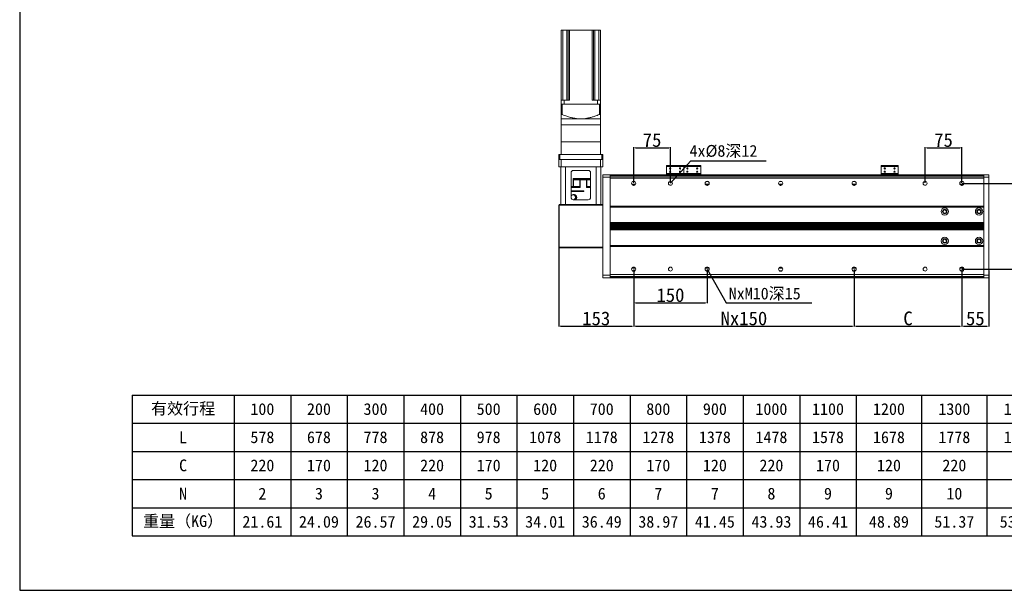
# Model space of a CAD drawing. Header units: millimetres. Extents: x -20285 to -7807, y 12313 to 17573.
# Tile 7 of 37: x -20285 to -18275, y 15454 to 16617. Entities that reach past the tile are written whole.
import ezdxf

# ---------------------------------------------------------------- set-up
doc = ezdxf.new("R2010")
doc.units = ezdxf.units.MM
doc.header["$PDSIZE"] = -1
doc.layers.add('图层3', color=7, linetype='Continuous')
doc.dimstyles.new('ISO-25', dxfattribs={"dimtxt": 2.5, "dimasz": 2.5, "dimexe": 1.25, "dimexo": 0.625, "dimtad": 1, "dimtxsty": 'Standard', "dimcen": 2.5, "dimadec": 0, "dimazin": 0, "dimtfac": 1, "dimtmove": 0, "dimatfit": 3, "dimfxl": 0, "dimarcsym": 0})

# ---------------------------------------------------------------- blocks, each defined once
blk = doc.blocks.new('*D203')
at = {"color": 0, "lineweight": -2, "transparency": 16777216}
for p, q in [((-19184.4, 16152.7), (-19184.4, 15991.4)), ((-19031.4, 16107.5), (-19031.4, 15991.4)), ((-19181.1, 15992.4), (-19034.7, 15992.4))]:
    blk.add_line(p, q, dxfattribs=at)
at = {"color": 0, "transparency": 16777216}
for points in [[(-19181.1, 15993), (-19181.1, 15991.9), (-19184.4, 15992.4)], [(-19034.7, 15993), (-19034.7, 15991.9), (-19031.4, 15992.4)]]:
    blk.add_solid(points, dxfattribs=at)
at = {"layer": 'Defpoints', "color": 0, "transparency": 16777216}
for p in [(-19184.4, 16153.7), (-19031.4, 16108.5), (-19031.4, 15992.4)]:
    blk.add_point(p, dxfattribs=at)
at = {"color": 0, "transparency": 16777216, "insert": (-19107.9, 16007.9), "char_height": 28, "attachment_point": 5}
blk.add_mtext('153', dxfattribs=at)
blk = doc.blocks.new('*D204')
at = {"color": 0, "lineweight": -2, "transparency": 16777216}
for p, q in [((-18881.4, 16107.5), (-18881.4, 16038.9)), ((-19031.4, 16068.6), (-19031.4, 16038.9)), ((-19028.1, 16039.9), (-18884.7, 16039.9))]:
    blk.add_line(p, q, dxfattribs=at)
at = {"color": 0, "transparency": 16777216}
for points in [[(-19028.1, 16040.4), (-19028.1, 16039.3), (-19031.4, 16039.9)], [(-18884.7, 16040.4), (-18884.7, 16039.3), (-18881.4, 16039.9)]]:
    blk.add_solid(points, dxfattribs=at)
at = {"layer": 'Defpoints', "color": 0, "transparency": 16777216}
for p in [(-18881.4, 16108.5), (-19031.4, 16069.6), (-18881.4, 16039.9)]:
    blk.add_point(p, dxfattribs=at)
at = {"color": 0, "transparency": 16777216, "insert": (-18956.4, 16055.4), "char_height": 28, "attachment_point": 5}
blk.add_mtext('150', dxfattribs=at)
blk = doc.blocks.new('*D205')
at = {"color": 0, "lineweight": -2, "transparency": 16777216}
for p, q in [((-18581.4, 16107.5), (-18581.4, 15991.4)), ((-19031.4, 16007.2), (-19031.4, 15991.4)), ((-19028.1, 15992.4), (-18584.7, 15992.4))]:
    blk.add_line(p, q, dxfattribs=at)
at = {"color": 0, "transparency": 16777216}
for points in [[(-19028.1, 15993), (-19028.1, 15991.9), (-19031.4, 15992.4)], [(-18584.7, 15993), (-18584.7, 15991.9), (-18581.4, 15992.4)]]:
    blk.add_solid(points, dxfattribs=at)
at = {"layer": 'Defpoints', "color": 0, "transparency": 16777216}
for p in [(-18581.4, 16108.5), (-19031.4, 16008.2), (-18581.4, 15992.4)]:
    blk.add_point(p, dxfattribs=at)
at = {"color": 0, "transparency": 16777216, "insert": (-18806.4, 16007.9), "char_height": 28, "attachment_point": 5}
blk.add_mtext('Nx150', dxfattribs=at)
blk = doc.blocks.new('*D208')
at = {"color": 0, "lineweight": -2, "transparency": 16777216}
for p, q in [((-19031.4, 16284.5), (-19031.4, 16357.2)), ((-19028.1, 16356.2), (-18959.7, 16356.2)), ((-18956.4, 16284.5), (-18956.4, 16357.2))]:
    blk.add_line(p, q, dxfattribs=at)
at = {"color": 0, "transparency": 16777216}
for points in [[(-19028.1, 16356.7), (-19028.1, 16355.6), (-19031.4, 16356.2)], [(-18959.7, 16356.7), (-18959.7, 16355.6), (-18956.4, 16356.2)]]:
    blk.add_solid(points, dxfattribs=at)
at = {"layer": 'Defpoints', "color": 0, "transparency": 16777216}
for p in [(-18956.4, 16356.2), (-19031.4, 16283.5), (-18956.4, 16283.5)]:
    blk.add_point(p, dxfattribs=at)
at = {"color": 0, "transparency": 16777216, "insert": (-18993.9, 16371.7), "char_height": 28, "attachment_point": 5}
blk.add_mtext('75', dxfattribs=at)
blk = doc.blocks.new('*D209')
at = {"color": 0, "lineweight": -2, "transparency": 16777216}
for p, q in [((-18581.4, 16107.5), (-18581.4, 15991.4)), ((-18361.4, 16107.5), (-18361.4, 15991.4)), ((-18578.1, 15992.4), (-18364.7, 15992.4))]:
    blk.add_line(p, q, dxfattribs=at)
at = {"color": 0, "transparency": 16777216}
for points in [[(-18578.1, 15993), (-18578.1, 15991.9), (-18581.4, 15992.4)], [(-18364.7, 15993), (-18364.7, 15991.9), (-18361.4, 15992.4)]]:
    blk.add_solid(points, dxfattribs=at)
at = {"layer": 'Defpoints', "color": 0, "transparency": 16777216}
for p in [(-18581.4, 16108.5), (-18361.4, 16108.5), (-18361.4, 15992.4)]:
    blk.add_point(p, dxfattribs=at)
at = {"color": 0, "transparency": 16777216, "insert": (-18471.4, 16007.9), "char_height": 28, "attachment_point": 5}
blk.add_mtext('C', dxfattribs=at)
blk = doc.blocks.new('*D210')
at = {"color": 0, "lineweight": -2, "transparency": 16777216}
for p, q in [((-18306.4, 16105.7), (-18306.4, 15991.4)), ((-18361.4, 16074.2), (-18361.4, 15991.4)), ((-18358.1, 15992.4), (-18309.7, 15992.4))]:
    blk.add_line(p, q, dxfattribs=at)
at = {"color": 0, "transparency": 16777216}
for points in [[(-18358.1, 15993), (-18358.1, 15991.9), (-18361.4, 15992.4)], [(-18309.7, 15993), (-18309.7, 15991.9), (-18306.4, 15992.4)]]:
    blk.add_solid(points, dxfattribs=at)
at = {"layer": 'Defpoints', "color": 0, "transparency": 16777216}
for p in [(-18306.4, 16106.7), (-18361.4, 16075.2), (-18306.4, 15992.4)]:
    blk.add_point(p, dxfattribs=at)
at = {"color": 0, "transparency": 16777216, "insert": (-18333.9, 16007.9), "char_height": 28, "attachment_point": 5}
blk.add_mtext('55', dxfattribs=at)
blk = doc.blocks.new('*D211')
at = {"color": 0, "lineweight": -2, "transparency": 16777216}
for p, q in [((-18436.4, 16284.5), (-18436.4, 16357.2)), ((-18433.1, 16356.2), (-18364.7, 16356.2)), ((-18361.4, 16284.5), (-18361.4, 16357.2))]:
    blk.add_line(p, q, dxfattribs=at)
at = {"color": 0, "transparency": 16777216}
for points in [[(-18433.1, 16356.7), (-18433.1, 16355.6), (-18436.4, 16356.2)], [(-18364.7, 16356.7), (-18364.7, 16355.6), (-18361.4, 16356.2)]]:
    blk.add_solid(points, dxfattribs=at)
at = {"layer": 'Defpoints', "color": 0, "transparency": 16777216}
for p in [(-18361.4, 16356.2), (-18436.4, 16283.5), (-18361.4, 16283.5)]:
    blk.add_point(p, dxfattribs=at)
at = {"color": 0, "transparency": 16777216, "insert": (-18398.9, 16371.7), "char_height": 28, "attachment_point": 5}
blk.add_mtext('75', dxfattribs=at)
blk = doc.blocks.new('*D212')
at = {"layer": 'Defpoints', "color": 0, "transparency": 16777216}
for p in [(-18361.4, 16283.5), (-18361.4, 16108.5), (-18205.6, 16108.5)]:
    blk.add_point(p, dxfattribs=at)
at = {"layer": '图层3', "color": 0, "lineweight": -2, "transparency": 16777216}
for p, q in [((-18360.8, 16283.5), (-18204.3, 16283.5)), ((-18205.6, 16278.5), (-18205.6, 16113.5)), ((-18360.8, 16108.5), (-18204.3, 16108.5))]:
    blk.add_line(p, q, dxfattribs=at)
at = {"layer": '图层3', "color": 0, "transparency": 16777216}
for points in [[(-18206.4, 16278.5), (-18204.8, 16278.5), (-18205.6, 16283.5)], [(-18206.4, 16113.5), (-18204.8, 16113.5), (-18205.6, 16108.5)]]:
    blk.add_solid(points, dxfattribs=at)
at = {"layer": '图层3', "color": 0, "transparency": 16777216, "insert": (-18220.2, 16196), "char_height": 28, "attachment_point": 5, "rotation": 90}
blk.add_mtext('175', dxfattribs=at)
blk = doc.blocks.new('A')
for p, q in [((-20055.7, 15851.8), (-17048.9, 15851.8)), ((-20055.7, 15851.8), (-20055.7, 15564.4)), ((-19847.3, 15851.8), (-19847.3, 15564.4)), ((-19731.8, 15851.8), (-19731.8, 15564.4)), ((-19616.3, 15851.8), (-19616.3, 15564.4)), ((-19500.9, 15851.8), (-19500.9, 15564.4)), ((-19385.4, 15851.8), (-19385.4, 15564.4)), ((-19269.9, 15851.8), (-19269.9, 15564.4)), ((-19154.4, 15851.8), (-19154.4, 15564.4)), ((-19039, 15851.8), (-19039, 15564.4)), ((-18923.5, 15851.8), (-18923.5, 15564.4)), ((-18808, 15851.8), (-18808, 15564.4)), ((-18692.5, 15851.8), (-18692.5, 15564.4)), ((-18577, 15851.8), (-18577, 15564.4)), ((-18443.6, 15851.8), (-18443.6, 15564.4)), ((-18310.1, 15851.8), (-18310.1, 15564.4)), ((-20055.7, 15794.3), (-17048.9, 15794.3)), ((-20055.7, 15736.8), (-17048.9, 15736.8)), ((-20055.7, 15679.3), (-17048.9, 15679.3)), ((-20055.7, 15621.8), (-17048.9, 15621.8)), ((-20055.7, 15564.4), (-17048.9, 15564.4))]:
    blk.add_line(p, q)
at = {"char_height": 23.989, "attachment_point": 5}
for s, insert, width in [('{\\f宋体|b0|i0|c134;有效行程', (-19951.5, 15823), 182.934), ('{\\f宋体|b0|i0|c134;100', (-19789.6, 15823), 89.977), ('{\\f宋体|b0|i0|c134;200', (-19674.1, 15823), 89.977), ('{\\f宋体|b0|i0|c134;300', (-19558.6, 15823), 89.977), ('{\\f宋体|b0|i0|c134;400', (-19443.1, 15823), 89.977), ('{\\f宋体|b0|i0|c134;500', (-19327.6, 15823), 89.977), ('{\\f宋体|b0|i0|c134;600', (-19212.2, 15823), 89.977), ('{\\f宋体|b0|i0|c134;700', (-19096.7, 15823), 89.977), ('{\\f宋体|b0|i0|c134;800', (-18981.2, 15823), 89.977), ('{\\f宋体|b0|i0|c134;900', (-18865.7, 15823), 89.977), ('{\\f宋体|b0|i0|c134;1000', (-18750.3, 15823), 89.977), ('{\\f宋体|b0|i0|c134;1100', (-18634.8, 15823), 89.977), ('{\\f宋体|b0|i0|c134;1200', (-18510.3, 15823), 107.969), ('{\\f宋体|b0|i0|c134;1300', (-18376.8, 15823), 107.969), ('{\\f宋体|b0|i0|c134;1400', (-18243.4, 15823), 107.969), ('{\\f宋体|b0|i0|c134;L', (-19951.5, 15765.6), 182.934), ('{\\fSimSun|b0|i0|c134|p2;578}', (-19789.6, 15765.6), 89.977), ('{\\fSimSun|b0|i0|c134|p2;678}', (-19674.1, 15765.6), 89.977), ('{\\fSimSun|b0|i0|c134|p2;778}', (-19558.6, 15765.6), 89.977), ('{\\fSimSun|b0|i0|c134|p2;878}', (-19443.1, 15765.6), 89.977), ('{\\fSimSun|b0|i0|c134|p2;978}', (-19327.6, 15765.6), 89.977), ('{\\fSimSun|b0|i0|c134|p2;1078}', (-19212.2, 15765.6), 89.977), ('{\\fSimSun|b0|i0|c134|p2;1178}', (-19096.7, 15765.6), 89.977), ('{\\fSimSun|b0|i0|c134|p2;1278}', (-18981.2, 15765.6), 89.977), ('{\\fSimSun|b0|i0|c134|p2;1378}', (-18865.7, 15765.6), 89.977), ('{\\fSimSun|b0|i0|c134|p2;1478}', (-18750.3, 15765.6), 89.977), ('{\\fSimSun|b0|i0|c134|p2;1578}', (-18634.8, 15765.6), 89.977), ('{\\fSimSun|b0|i0|c134|p2;1678}', (-18510.3, 15765.6), 107.969), ('{\\fSimSun|b0|i0|c134|p2;1778}', (-18376.8, 15765.6), 107.969), ('{\\fSimSun|b0|i0|c134|p2;1878}', (-18243.4, 15765.6), 107.969), ('{\\f宋体|b0|i0|c134;C', (-19951.5, 15708.1), 182.934), ('{\\f宋体|b0|i0|c134;220', (-19789.6, 15708.1), 89.977), ('{\\f宋体|b0|i0|c134;170', (-19674.1, 15708.1), 89.977), ('{\\f宋体|b0|i0|c134;120', (-19558.6, 15708.1), 89.977), ('{\\f宋体|b0|i0|c134;220', (-19443.1, 15708.1), 89.977), ('{\\f宋体|b0|i0|c134;170', (-19327.6, 15708.1), 89.977), ('{\\f宋体|b0|i0|c134;120', (-19212.2, 15708.1), 89.977), ('{\\f宋体|b0|i0|c134;220', (-19096.7, 15708.1), 89.977), ('{\\f宋体|b0|i0|c134;170', (-18981.2, 15708.1), 89.977), ('{\\f宋体|b0|i0|c134;120', (-18865.7, 15708.1), 89.977), ('{\\f宋体|b0|i0|c134;220', (-18750.3, 15708.1), 89.977), ('{\\f宋体|b0|i0|c134;170', (-18634.8, 15708.1), 89.977), ('{\\f宋体|b0|i0|c134;120', (-18510.3, 15708.1), 107.969), ('{\\f宋体|b0|i0|c134;220', (-18376.8, 15708.1), 107.969), ('{\\f宋体|b0|i0|c134;N', (-19951.5, 15650.6), 182.934), ('{\\f宋体|b0|i0|c134;2', (-19789.6, 15650.6), 89.977), ('{\\f宋体|b0|i0|c134;3', (-19674.1, 15650.6), 89.977), ('{\\f宋体|b0|i0|c134;3', (-19558.6, 15650.6), 89.977), ('{\\f宋体|b0|i0|c134;4', (-19443.1, 15650.6), 89.977), ('{\\f宋体|b0|i0|c134;5', (-19327.6, 15650.6), 89.977), ('{\\f宋体|b0|i0|c134;5', (-19212.2, 15650.6), 89.977), ('{\\f宋体|b0|i0|c134;6', (-19096.7, 15650.6), 89.977), ('{\\f宋体|b0|i0|c134;7', (-18981.2, 15650.6), 89.977), ('{\\f宋体|b0|i0|c134;7', (-18865.7, 15650.6), 89.977), ('{\\f宋体|b0|i0|c134;8', (-18750.3, 15650.6), 89.977), ('{\\f宋体|b0|i0|c134;9', (-18634.8, 15650.6), 89.977), ('{\\f宋体|b0|i0|c134;9', (-18510.3, 15650.6), 107.969), ('{\\f宋体|b0|i0|c134;10', (-18376.8, 15650.6), 107.969), ('{\\f宋体|b0|i0|c134;重量（KG）', (-19951.5, 15593.1), 182.934), ('{\\f宋体|b0|i0|c134;21.61', (-19789.6, 15593.1), 89.977), ('{\\f宋体|b0|i0|c134;24.09', (-19674.1, 15593.1), 89.977), ('{\\f宋体|b0|i0|c134;26.57', (-19558.6, 15593.1), 89.977), ('{\\f宋体|b0|i0|c134;29.05', (-19443.1, 15593.1), 89.977), ('{\\f宋体|b0|i0|c134;31.53', (-19327.6, 15593.1), 89.977), ('{\\f宋体|b0|i0|c134;34.01', (-19212.2, 15593.1), 89.977), ('{\\f宋体|b0|i0|c134;36.49', (-19096.7, 15593.1), 89.977), ('{\\f宋体|b0|i0|c134;38.97', (-18981.2, 15593.1), 89.977), ('{\\f宋体|b0|i0|c134;41.45', (-18865.7, 15593.1), 89.977), ('{\\f宋体|b0|i0|c134;43.93', (-18750.3, 15593.1), 89.977), ('{\\f宋体|b0|i0|c134;46.41', (-18634.8, 15593.1), 89.977), ('{\\f宋体|b0|i0|c134;48.89', (-18510.3, 15593.1), 107.969), ('{\\f宋体|b0|i0|c134;51.37', (-18376.8, 15593.1), 107.969), ('{\\f宋体|b0|i0|c134;53.85', (-18243.4, 15593.1), 107.969)]:
    blk.add_mtext(s, dxfattribs=dict(at, insert=insert, width=width))
blk = doc.blocks.new('SS')
at = {"insert": (-18837.4, 16047.8), "char_height": 23.991, "attachment_point": 1}
blk.add_mtext_dynamic_manual_height_columns('NxM10{\\fSimSun|b0|i0|c134|p2;深15}', width=394.195, gutter_width=120, heights=[0], dxfattribs=at)
blk.add_leader([(-18881.4, 16085.5), (-18842.8, 16016.8), (-18667.7, 16016.8)], dimstyle='ISO-25', override={"dimtxt": 28, "dimasz": 3.302, "dimexe": 1, "dimexo": 1, "dimgap": 1.524, "dimtad": 0, "dimtih": 1, "dimtoh": 1, "dimzin": 0, "dimadec": 2, "dimtzin": 0})
blk = doc.blocks.new('S')
at = {"insert": (-18917.4, 16338.7), "char_height": 23.991, "attachment_point": 1}
blk.add_mtext_dynamic_manual_height_columns('4x%%C8{\\fSimSun|b0|i0|c134|p2;深12}', width=328.496, gutter_width=100, heights=[0], dxfattribs=at)
blk.add_leader([(-18956.4, 16260.5), (-18915.1, 16306.5), (-18761.3, 16306.5)], dimstyle='ISO-25', override={"dimtxt": 28, "dimasz": 3.302, "dimexe": 1, "dimexo": 1, "dimgap": 1.524, "dimtad": 0, "dimtih": 1, "dimtoh": 1, "dimzin": 0, "dimadec": 2, "dimtzin": 0})

msp = doc.modelspace()

# ---------------------------------------------------------------- linework, layer by layer
at = {"color": 7, "linetype": 'Continuous', "lineweight": 15}
for p, q in [((-19179.404, 16596.042), (-19179.404, 16453.042)), ((-19179.404, 16596.042), (-19176.404, 16596.042)), ((-19176.404, 16596.042), (-19176.404, 16453.042)), ((-19176.404, 16596.042), (-19168.224, 16596.042)), ((-19168.224, 16596.042), (-19168.224, 16453.042)), ((-19168.224, 16596.042), (-19165.224, 16596.042)), ((-19165.224, 16596.042), (-19165.224, 16453.042)), ((-19165.224, 16596.042), (-19162.224, 16596.042)), ((-19162.224, 16596.042), (-19162.224, 16453.042)), ((-19162.224, 16596.042), (-19116.584, 16596.042)), ((-19116.584, 16596.042), (-19116.584, 16453.042)), ((-19116.584, 16596.042), (-19113.584, 16596.042)), ((-19113.584, 16596.042), (-19113.584, 16453.042)), ((-19113.584, 16596.042), (-19110.584, 16596.042)), ((-19110.584, 16596.042), (-19110.584, 16453.042)), ((-19110.584, 16596.042), (-19102.404, 16596.042)), ((-19102.404, 16596.042), (-19102.404, 16453.042)), ((-19102.404, 16596.042), (-19099.404, 16596.042)), ((-19099.404, 16596.042), (-19099.404, 16453.042)), ((-19179.404, 16445.042), (-19179.404, 16453.042)), ((-19173.404, 16453.042), (-19179.404, 16453.042)), ((-19179.404, 16445.042), (-19179.404, 16423.802)), ((-19179.404, 16445.042), (-19177.404, 16445.042)), ((-19177.404, 16445.042), (-19177.404, 16423.802)), ((-19177.404, 16445.042), (-19101.404, 16445.042)), ((-19173.404, 16445.042), (-19173.404, 16453.042)), ((-19162.224, 16453.042), (-19173.404, 16453.042)), ((-19105.404, 16445.042), (-19173.404, 16445.042)), ((-19105.404, 16453.042), (-19116.584, 16453.042)), ((-19105.404, 16445.042), (-19105.404, 16453.042)), ((-19099.404, 16453.042), (-19105.404, 16453.042)), ((-19101.404, 16445.042), (-19101.404, 16423.802)), ((-19101.404, 16445.042), (-19099.404, 16445.042)), ((-19099.404, 16445.042), (-19099.404, 16453.042)), ((-19099.404, 16445.042), (-19099.404, 16423.802)), ((-19177.404, 16423.802), (-19179.404, 16423.802)), ((-19179.404, 16415.042), (-19179.404, 16403.042)), ((-19179.404, 16415.042), (-19139.404, 16415.042)), ((-19139.404, 16415.042), (-19099.404, 16415.042)), ((-19099.404, 16423.802), (-19101.404, 16423.802)), ((-19099.404, 16403.042), (-19099.404, 16415.042)), ((-19179.404, 16403.042), (-19179.404, 16368.042)), ((-19099.404, 16368.042), (-19099.404, 16403.042)), ((-19179.404, 16368.042), (-19179.404, 16342.042)), ((-19099.404, 16342.042), (-19099.404, 16368.042)), ((-19184.404, 16332.042), (-19184.404, 16342.042)), ((-19184.404, 16342.042), (-19182.404, 16342.042)), ((-19182.404, 16332.042), (-19184.404, 16332.042)), ((-19184.404, 16317.042), (-19184.404, 16332.042)), ((-19182.404, 16342.042), (-19182.404, 16332.042)), ((-19096.404, 16342.042), (-19182.404, 16342.042)), ((-19096.404, 16332.042), (-19182.404, 16332.042)), ((-19179.404, 16332.042), (-19179.404, 16317.042)), ((-19099.404, 16332.042), (-19179.404, 16332.042)), ((-19099.404, 16317.042), (-19099.404, 16332.042)), ((-19096.404, 16332.042), (-19096.404, 16342.042)), ((-19096.404, 16342.042), (-19094.404, 16342.042)), ((-19094.404, 16332.042), (-19096.404, 16332.042)), ((-19094.404, 16342.042), (-19094.404, 16332.042)), ((-19094.404, 16332.042), (-19094.404, 16317.042)), ((-19179.404, 16317.042), (-19184.404, 16317.042)), ((-19180.404, 16240.042), (-19180.404, 16317.042)), ((-19099.404, 16317.042), (-19179.404, 16317.042)), ((-19170.404, 16317.042), (-19170.404, 16240.042)), ((-19170.404, 16317.042), (-19108.404, 16317.042)), ((-19159.404, 16305.042), (-19159.404, 16255.042)), ((-19124.404, 16310.042), (-19154.404, 16310.042)), ((-19119.404, 16255.042), (-19119.404, 16305.042)), ((-19108.404, 16240.042), (-19108.404, 16317.042)), ((-19094.404, 16317.042), (-19099.404, 16317.042)), ((-19098.404, 16317.042), (-19098.404, 16240.042)), ((-18929.404, 16320.18), (-18964.404, 16320.18)), ((-18964.404, 16320.18), (-18964.404, 16317.944)), ((-18962.404, 16320.18), (-18964.404, 16320.18)), ((-18929.404, 16317.944), (-18964.404, 16317.944)), ((-18964.404, 16303.279), (-18964.404, 16317.944)), ((-18962.404, 16320.18), (-18931.404, 16320.18)), ((-18929.404, 16320.18), (-18931.404, 16320.18)), ((-18894.404, 16320.18), (-18929.404, 16320.18)), ((-18929.404, 16320.18), (-18929.404, 16317.944)), ((-18927.404, 16320.18), (-18929.404, 16320.18)), ((-18894.404, 16317.944), (-18929.404, 16317.944)), ((-18929.404, 16303.279), (-18929.404, 16317.944)), ((-18927.404, 16320.18), (-18896.404, 16320.18)), ((-18894.404, 16320.18), (-18896.404, 16320.18)), ((-18894.404, 16317.944), (-18894.404, 16320.18)), ((-18894.404, 16317.944), (-18894.404, 16303.279)), ((-18491.404, 16320.18), (-18526.404, 16320.18)), ((-18526.404, 16320.18), (-18526.404, 16317.944)), ((-18524.404, 16320.18), (-18526.404, 16320.18)), ((-18491.404, 16317.944), (-18526.404, 16317.944)), ((-18526.404, 16303.279), (-18526.404, 16317.944)), ((-18524.404, 16320.18), (-18493.404, 16320.18)), ((-18491.404, 16320.18), (-18493.404, 16320.18)), ((-18491.404, 16317.944), (-18491.404, 16320.18)), ((-18491.404, 16317.944), (-18491.404, 16303.279)), ((-19154.966, 16293.142), (-19119.404, 16293.142)), ((-19154.966, 16277.375), (-19154.966, 16293.142)), ((-19154.64, 16293.142), (-19154.64, 16277.375)), ((-19154.481, 16290.909), (-19154.481, 16277.375)), ((-19141.544, 16290.909), (-19154.375, 16290.909)), ((-19154.375, 16290.909), (-19154.375, 16277.375)), ((-19154.248, 16291.142), (-19141.526, 16291.142)), ((-19151.601, 16291.142), (-19151.601, 16293.142)), ((-19151.391, 16293.142), (-19151.391, 16291.142)), ((-19149.404, 16293.142), (-19149.404, 16292.042)), ((-19139.404, 16292.042), (-19149.404, 16292.042)), ((-19141.544, 16277.375), (-19141.544, 16290.909)), ((-19141.293, 16290.909), (-19141.544, 16290.909)), ((-19141.526, 16291.142), (-19141.131, 16291.142)), ((-19141.293, 16290.909), (-19141.293, 16277.375)), ((-19140.823, 16291.142), (-19141.131, 16291.142)), ((-19141.056, 16290.909), (-19141.056, 16275.142)), ((-19140.835, 16290.909), (-19140.835, 16275.142)), ((-19127.549, 16290.909), (-19140.835, 16290.909)), ((-19140.823, 16291.142), (-19127.65, 16291.142)), ((-19129.404, 16292.042), (-19139.404, 16292.042)), ((-19137.751, 16291.142), (-19137.751, 16292.042)), ((-19129.404, 16292.042), (-19129.404, 16293.142)), ((-19127.65, 16291.142), (-19127.018, 16291.142)), ((-19127.549, 16275.142), (-19127.549, 16290.909)), ((-19127.416, 16275.142), (-19127.416, 16290.909)), ((-19127.227, 16277.375), (-19127.227, 16290.909)), ((-19126.912, 16290.909), (-19127.227, 16290.909)), ((-19127.018, 16291.142), (-19119.404, 16291.142)), ((-19126.912, 16290.909), (-19126.912, 16277.375)), ((-19121.242, 16293.142), (-19121.242, 16291.142)), ((-19094.404, 16301.042), (-19079.404, 16301.042)), ((-19094.404, 16296.042), (-19094.404, 16301.042)), ((-19079.404, 16296.042), (-19094.404, 16296.042)), ((-19094.404, 16096.042), (-19094.404, 16296.042)), ((-19079.404, 16301.042), (-18316.404, 16301.042)), ((-19079.404, 16301.042), (-19079.404, 16296.042)), ((-19079.404, 16299.042), (-18316.404, 16299.042)), ((-19079.404, 16298.749), (-18316.404, 16298.749)), ((-19079.404, 16298.396), (-18316.404, 16298.396)), ((-19079.404, 16294.542), (-19079.404, 16296.042)), ((-19079.404, 16294.689), (-18316.404, 16294.689)), ((-19079.404, 16294.542), (-18316.404, 16294.542)), ((-19079.404, 16294.542), (-19079.404, 16294.274)), ((-18316.404, 16294.274), (-19079.404, 16294.274)), ((-19079.404, 16237.183), (-19079.404, 16294.274)), ((-18964.404, 16303.279), (-18964.404, 16302.542)), ((-18964.404, 16303.279), (-18929.404, 16303.279)), ((-18964.404, 16302.542), (-18960.504, 16302.542)), ((-18964.404, 16302.542), (-18962.404, 16302.542)), ((-18964.404, 16301.042), (-18964.404, 16302.542)), ((-18931.404, 16302.542), (-18962.404, 16302.542)), ((-18962.404, 16302.542), (-18962.404, 16301.042)), ((-18960.504, 16302.542), (-18958.904, 16302.542)), ((-18956.904, 16302.542), (-18955.304, 16302.542)), ((-18955.304, 16302.542), (-18938.504, 16302.542)), ((-18938.504, 16302.542), (-18936.904, 16302.542)), ((-18934.904, 16302.542), (-18933.304, 16302.542)), ((-18933.304, 16302.542), (-18929.404, 16302.542)), ((-18931.404, 16302.542), (-18929.404, 16302.542)), ((-18931.404, 16301.042), (-18931.404, 16302.542)), ((-18929.404, 16303.279), (-18929.404, 16302.542)), ((-18929.404, 16303.279), (-18894.404, 16303.279)), ((-18929.404, 16302.542), (-18925.504, 16302.542)), ((-18929.404, 16302.542), (-18927.404, 16302.542)), ((-18929.404, 16301.042), (-18929.404, 16302.542)), ((-18896.404, 16302.542), (-18927.404, 16302.542)), ((-18927.404, 16302.542), (-18927.404, 16301.042)), ((-18925.504, 16302.542), (-18923.904, 16302.542)), ((-18921.904, 16302.542), (-18920.304, 16302.542)), ((-18920.304, 16302.542), (-18903.504, 16302.542)), ((-18903.504, 16302.542), (-18901.904, 16302.542)), ((-18899.904, 16302.542), (-18898.304, 16302.542)), ((-18898.304, 16302.542), (-18894.404, 16302.542)), ((-18896.404, 16302.542), (-18894.404, 16302.542)), ((-18896.404, 16301.042), (-18896.404, 16302.542)), ((-18894.404, 16302.542), (-18894.404, 16303.279)), ((-18894.404, 16302.542), (-18894.404, 16301.042)), ((-18526.404, 16303.279), (-18526.404, 16302.542)), ((-18526.404, 16303.279), (-18491.404, 16303.279)), ((-18526.404, 16301.042), (-18526.404, 16302.542)), ((-18526.404, 16302.542), (-18524.404, 16302.542)), ((-18526.404, 16302.542), (-18522.504, 16302.542)), ((-18524.404, 16302.542), (-18524.404, 16301.042)), ((-18493.404, 16302.542), (-18524.404, 16302.542)), ((-18522.504, 16302.542), (-18520.904, 16302.542)), ((-18518.904, 16302.542), (-18517.304, 16302.542)), ((-18517.304, 16302.542), (-18500.504, 16302.542)), ((-18500.504, 16302.542), (-18498.904, 16302.542)), ((-18496.904, 16302.542), (-18495.304, 16302.542)), ((-18495.304, 16302.542), (-18491.404, 16302.542)), ((-18493.404, 16302.542), (-18491.404, 16302.542)), ((-18493.404, 16301.042), (-18493.404, 16302.542)), ((-18491.404, 16302.542), (-18491.404, 16303.279)), ((-18491.404, 16302.542), (-18491.404, 16301.042)), ((-18316.404, 16301.042), (-18306.404, 16301.042)), ((-18316.404, 16296.042), (-18316.404, 16301.042)), ((-18306.404, 16296.042), (-18316.404, 16296.042)), ((-18316.404, 16296.042), (-18316.404, 16294.517)), ((-18316.404, 16294.517), (-18316.404, 16294.274)), ((-18316.404, 16237.183), (-18316.404, 16294.274)), ((-18306.404, 16301.042), (-18306.404, 16296.042)), ((-18306.404, 16296.042), (-18306.404, 16096.042)), ((-19154.834, 16277.142), (-19159.404, 16277.142)), ((-19140.835, 16275.142), (-19159.404, 16275.142)), ((-19133.271, 16268.19), (-19159.404, 16268.19)), ((-19159.404, 16266.645), (-19133.271, 16266.645)), ((-19157.566, 16275.142), (-19157.566, 16277.142)), ((-19154.64, 16277.375), (-19154.966, 16277.375)), ((-19154.248, 16277.142), (-19154.834, 16277.142)), ((-19154.375, 16277.375), (-19141.544, 16277.375)), ((-19141.526, 16277.142), (-19154.248, 16277.142)), ((-19149.404, 16268.19), (-19149.404, 16266.645)), ((-19141.293, 16277.375), (-19141.544, 16277.375)), ((-19141.131, 16277.142), (-19141.526, 16277.142)), ((-19136.697, 16266.645), (-19136.697, 16268.19)), ((-19133.271, 16268.19), (-19133.271, 16266.645)), ((-19119.404, 16275.142), (-19127.549, 16275.142)), ((-19127.018, 16277.142), (-19127.416, 16277.142)), ((-19126.912, 16277.375), (-19127.227, 16277.375)), ((-19127.206, 16277.142), (-19127.206, 16275.142)), ((-19119.404, 16277.142), (-19127.018, 16277.142)), ((-19154.404, 16250.042), (-19124.404, 16250.042)), ((-19183.404, 16240.042), (-19184.404, 16239.042)), ((-19184.404, 16153.042), (-19184.404, 16239.042)), ((-19183.404, 16239.042), (-19184.404, 16239.042)), ((-19183.404, 16239.042), (-19183.404, 16240.042)), ((-19183.404, 16240.042), (-19174.763, 16240.042)), ((-19183.404, 16239.042), (-19183.404, 16153.042)), ((-19094.404, 16239.042), (-19183.404, 16239.042)), ((-19170.404, 16240.042), (-19174.763, 16240.042)), ((-19170.404, 16240.042), (-19108.404, 16240.042)), ((-19104.045, 16240.042), (-19108.404, 16240.042)), ((-19104.045, 16240.042), (-19094.404, 16240.042)), ((-19079.404, 16237.183), (-18316.404, 16237.183)), ((-19079.404, 16237.183), (-19079.404, 16236.979)), ((-19079.404, 16236.979), (-18316.404, 16236.979)), ((-19079.404, 16236.979), (-19079.404, 16236.774)), ((-19079.404, 16155.31), (-19079.404, 16236.774)), ((-19079.404, 16235.042), (-18316.404, 16235.042)), ((-18316.404, 16237.183), (-18316.404, 16236.979)), ((-18316.404, 16236.979), (-18316.404, 16236.922)), ((-18316.404, 16236.922), (-18316.404, 16155.163)), ((-19079.404, 16203.542), (-18316.404, 16203.542)), ((-19079.404, 16203.325), (-18316.404, 16203.325)), ((-19079.404, 16202.759), (-18316.404, 16202.759)), ((-19079.404, 16202.542), (-18316.404, 16202.542)), ((-19079.404, 16202.325), (-18316.404, 16202.325)), ((-19079.404, 16201.759), (-18316.404, 16201.759)), ((-19079.404, 16201.542), (-18316.404, 16201.542)), ((-19079.404, 16201.325), (-18316.404, 16201.325)), ((-19079.404, 16200.759), (-18316.404, 16200.759)), ((-19079.404, 16200.542), (-18316.404, 16200.542)), ((-19079.404, 16200.325), (-18316.404, 16200.325)), ((-19079.404, 16199.759), (-18316.404, 16199.759)), ((-19079.404, 16199.542), (-18316.404, 16199.542)), ((-19079.404, 16199.325), (-18316.404, 16199.325)), ((-19079.404, 16198.759), (-18316.404, 16198.759)), ((-19079.404, 16198.542), (-18316.404, 16198.542)), ((-19079.404, 16198.325), (-18316.404, 16198.325)), ((-19079.404, 16197.759), (-18316.404, 16197.759)), ((-19079.404, 16197.542), (-18316.404, 16197.542)), ((-19079.404, 16197.325), (-18316.404, 16197.325)), ((-19079.404, 16196.759), (-18316.404, 16196.759)), ((-19079.404, 16196.542), (-18316.404, 16196.542)), ((-19079.404, 16196.325), (-18316.404, 16196.325)), ((-19079.404, 16195.759), (-18316.404, 16195.759)), ((-19079.404, 16195.542), (-18316.404, 16195.542)), ((-19079.404, 16195.325), (-18316.404, 16195.325)), ((-19079.404, 16194.759), (-18316.404, 16194.759)), ((-19079.404, 16194.542), (-18316.404, 16194.542)), ((-19079.404, 16194.325), (-18316.404, 16194.325)), ((-19079.404, 16193.759), (-18316.404, 16193.759)), ((-19079.404, 16193.542), (-18316.404, 16193.542)), ((-19079.404, 16193.325), (-18316.404, 16193.325)), ((-19079.404, 16192.759), (-18316.404, 16192.759)), ((-19079.404, 16192.542), (-18316.404, 16192.542)), ((-19079.404, 16192.325), (-18316.404, 16192.325)), ((-19079.404, 16191.759), (-18316.404, 16191.759)), ((-19079.404, 16191.542), (-18316.404, 16191.542)), ((-19079.404, 16191.325), (-18316.404, 16191.325)), ((-19079.404, 16190.759), (-18316.404, 16190.759)), ((-19079.404, 16190.542), (-18316.404, 16190.542)), ((-19079.404, 16190.325), (-18316.404, 16190.325)), ((-19079.404, 16189.759), (-18316.404, 16189.759)), ((-19079.404, 16189.542), (-18316.404, 16189.542)), ((-19079.404, 16189.325), (-18316.404, 16189.325)), ((-19079.404, 16188.759), (-18316.404, 16188.759)), ((-19079.404, 16188.542), (-18316.404, 16188.542)), ((-19184.404, 16153.042), (-19183.404, 16153.042)), ((-19184.404, 16153.042), (-19183.404, 16152.042)), ((-19183.404, 16152.042), (-19183.404, 16153.042)), ((-19183.404, 16153.042), (-19094.404, 16153.042)), ((-19094.404, 16152.042), (-19183.404, 16152.042)), ((-19079.404, 16157.042), (-18316.404, 16157.042)), ((-19079.404, 16155.31), (-19079.404, 16155.106)), ((-19079.404, 16155.106), (-18316.404, 16155.106)), ((-19079.404, 16155.106), (-19079.404, 16154.901)), ((-18316.404, 16154.901), (-19079.404, 16154.901)), ((-19079.404, 16097.81), (-19079.404, 16154.901)), ((-18316.404, 16155.163), (-18316.404, 16155.106)), ((-18316.404, 16155.106), (-18316.404, 16154.901)), ((-18316.404, 16097.81), (-18316.404, 16154.901)), ((-19094.404, 16096.042), (-19079.404, 16096.042)), ((-19094.404, 16091.042), (-19094.404, 16096.042)), ((-19079.404, 16091.042), (-19094.404, 16091.042)), ((-19079.404, 16097.81), (-18316.404, 16097.81)), ((-19079.404, 16097.81), (-19079.404, 16097.542)), ((-19079.404, 16097.542), (-18316.404, 16097.542)), ((-19079.404, 16096.042), (-19079.404, 16097.542)), ((-19079.404, 16097.396), (-18316.404, 16097.396)), ((-19079.404, 16096.042), (-19079.404, 16091.042)), ((-19079.404, 16093.689), (-18316.404, 16093.689)), ((-19079.404, 16093.335), (-18316.404, 16093.335)), ((-19079.404, 16093.042), (-18316.404, 16093.042)), ((-19079.404, 16091.042), (-18316.404, 16091.042)), ((-18316.404, 16097.81), (-18316.404, 16097.567)), ((-18316.404, 16097.567), (-18316.404, 16096.042)), ((-18316.404, 16096.042), (-18306.404, 16096.042)), ((-18316.404, 16091.042), (-18316.404, 16096.042)), ((-18306.404, 16091.042), (-18316.404, 16091.042)), ((-18306.404, 16096.042), (-18306.404, 16091.042))]:
    msp.add_line(p, q, dxfattribs=at)
at = {"color": 8, "linetype": 'Continuous', "lineweight": 15}
for p, q in [((-19139.404, 16403.042), (-19179.404, 16403.042)), ((-19099.404, 16403.042), (-19139.404, 16403.042)), ((-19139.404, 16368.042), (-19179.404, 16368.042)), ((-19099.404, 16368.042), (-19139.404, 16368.042)), ((-19154.375, 16290.909), (-19154.481, 16290.909)), ((-19151.641, 16291.142), (-19151.641, 16293.142)), ((-19151.367, 16293.142), (-19151.367, 16291.142)), ((-19149.013, 16291.142), (-19149.013, 16292.042)), ((-19148.703, 16292.042), (-19148.703, 16291.142)), ((-19141.056, 16290.909), (-19141.293, 16290.909)), ((-19141.056, 16290.909), (-19140.835, 16290.909)), ((-19138.321, 16291.142), (-19138.321, 16292.042)), ((-19138.077, 16292.042), (-19138.077, 16291.142)), ((-19137.752, 16291.142), (-19137.752, 16292.042)), ((-19127.549, 16290.909), (-19127.416, 16290.909)), ((-19127.227, 16290.909), (-19127.416, 16290.909)), ((-19119.404, 16290.909), (-19126.912, 16290.909)), ((-19121.137, 16293.142), (-19121.137, 16291.142)), ((-19033.815, 16287.042), (-19028.993, 16287.042)), ((-18883.815, 16287.042), (-18878.993, 16287.042)), ((-18733.815, 16287.042), (-18728.993, 16287.042)), ((-18583.815, 16287.042), (-18578.993, 16287.042)), ((-18363.815, 16287.042), (-18358.993, 16287.042)), ((-19159.404, 16277.375), (-19154.966, 16277.375)), ((-19157.603, 16275.142), (-19157.603, 16277.142)), ((-19154.64, 16277.375), (-19154.481, 16277.375)), ((-19154.375, 16277.375), (-19154.481, 16277.375)), ((-19141.293, 16277.375), (-19141.056, 16277.375)), ((-19127.416, 16277.375), (-19127.227, 16277.375)), ((-19127.105, 16277.142), (-19127.105, 16275.142)), ((-19126.912, 16277.375), (-19119.404, 16277.375)), ((-19120.122, 16275.142), (-19120.122, 16277.142)), ((-19119.81, 16277.142), (-19119.81, 16275.142)), ((-19035.237, 16281.706), (-19027.571, 16281.706)), ((-19034.973, 16281.235), (-19027.835, 16281.235)), ((-19032.099, 16279.349), (-19030.709, 16279.349)), ((-18885.237, 16281.706), (-18877.571, 16281.706)), ((-18884.973, 16281.235), (-18877.835, 16281.235)), ((-18882.099, 16279.349), (-18880.709, 16279.349)), ((-18735.237, 16281.706), (-18727.571, 16281.706)), ((-18734.973, 16281.235), (-18727.835, 16281.235)), ((-18732.099, 16279.349), (-18730.709, 16279.349)), ((-18585.237, 16281.706), (-18577.571, 16281.706)), ((-18584.973, 16281.235), (-18577.835, 16281.235)), ((-18582.099, 16279.349), (-18580.709, 16279.349)), ((-18365.237, 16281.706), (-18357.571, 16281.706)), ((-18364.973, 16281.235), (-18357.835, 16281.235)), ((-18362.099, 16279.349), (-18360.709, 16279.349)), ((-19035.237, 16110.378), (-19027.571, 16110.378)), ((-19034.973, 16110.849), (-19027.835, 16110.849)), ((-19033.815, 16105.042), (-19028.993, 16105.042)), ((-19032.099, 16112.735), (-19030.709, 16112.735)), ((-18885.237, 16110.378), (-18877.571, 16110.378)), ((-18884.973, 16110.849), (-18877.835, 16110.849)), ((-18883.815, 16105.042), (-18878.993, 16105.042)), ((-18882.099, 16112.735), (-18880.709, 16112.735)), ((-18735.237, 16110.378), (-18727.571, 16110.378)), ((-18734.973, 16110.849), (-18727.835, 16110.849)), ((-18733.815, 16105.042), (-18728.993, 16105.042)), ((-18732.099, 16112.735), (-18730.709, 16112.735)), ((-18585.237, 16110.378), (-18577.571, 16110.378)), ((-18584.973, 16110.849), (-18577.835, 16110.849)), ((-18583.815, 16105.042), (-18578.993, 16105.042)), ((-18582.099, 16112.735), (-18580.709, 16112.735)), ((-18365.237, 16110.378), (-18357.571, 16110.378)), ((-18364.973, 16110.849), (-18357.835, 16110.849)), ((-18363.815, 16105.042), (-18358.993, 16105.042)), ((-18362.099, 16112.735), (-18360.709, 16112.735))]:
    msp.add_line(p, q, dxfattribs=at)
msp.add_lwpolyline([(-20285.094, 15453.564), (-16911.251, 15453.564), (-16911.251, 17572.896), (-20285.094, 17572.896)], close=True)
at = {"color": 7, "linetype": 'Continuous', "lineweight": 15, "flags": 128}
for points in [[(-19154.375, 16290.909), (-19154.372, 16290.954), (-19154.365, 16290.998), (-19154.353, 16291.038), (-19154.337, 16291.074), (-19154.318, 16291.103), (-19154.296, 16291.124), (-19154.272, 16291.138), (-19154.248, 16291.142)], [(-19127.65, 16291.142), (-19127.63, 16291.138), (-19127.611, 16291.124), (-19127.594, 16291.103), (-19127.579, 16291.074), (-19127.566, 16291.038), (-19127.557, 16290.998), (-19127.551, 16290.954), (-19127.549, 16290.909)], [(-19126.912, 16290.909), (-19126.914, 16290.954), (-19126.92, 16290.998), (-19126.93, 16291.038), (-19126.943, 16291.074), (-19126.959, 16291.103), (-19126.977, 16291.124), (-19126.997, 16291.138), (-19127.018, 16291.142)], [(-19154.966, 16277.375), (-19154.963, 16277.33), (-19154.956, 16277.286), (-19154.944, 16277.246), (-19154.927, 16277.21), (-19154.907, 16277.181), (-19154.884, 16277.16), (-19154.859, 16277.147), (-19154.834, 16277.142)], [(-19154.248, 16277.142), (-19154.272, 16277.147), (-19154.296, 16277.16), (-19154.318, 16277.181), (-19154.337, 16277.21), (-19154.353, 16277.246), (-19154.365, 16277.286), (-19154.372, 16277.33), (-19154.375, 16277.375)], [(-19127.018, 16277.142), (-19126.997, 16277.147), (-19126.977, 16277.16), (-19126.959, 16277.181), (-19126.943, 16277.21), (-19126.93, 16277.246), (-19126.92, 16277.286), (-19126.914, 16277.33), (-19126.912, 16277.375)], [(-19158.959, 16258.375), (-19159.001, 16258.323), (-19159.404, 16257.737)]]:
    msp.add_lwpolyline(points, dxfattribs=at)
at = {"color": 7, "linetype": 'Continuous', "lineweight": 15}
for centre, radius in [((-18956.904, 16313.942), 1.25), ((-18956.904, 16307.242), 1.25), ((-18936.904, 16313.942), 1.25), ((-18936.904, 16307.242), 1.25), ((-18921.904, 16313.942), 1.25), ((-18921.904, 16307.242), 1.25), ((-18901.904, 16313.942), 1.25), ((-18901.904, 16307.242), 1.25), ((-18518.904, 16313.942), 1.25), ((-18518.904, 16307.242), 1.25), ((-18498.904, 16313.942), 1.25), ((-18498.904, 16307.242), 1.25), ((-19031.404, 16283.542), 4.25), ((-18956.404, 16283.542), 4), ((-18881.404, 16283.542), 4.25), ((-18731.404, 16283.542), 4.25), ((-18581.404, 16283.542), 4.25), ((-18436.404, 16283.542), 4), ((-18361.404, 16283.542), 4.25), ((-18396.404, 16226.042), 7.5), ((-18396.404, 16226.042), 4.5), ((-18396.404, 16226.042), 3.4), ((-18326.404, 16226.042), 7.5), ((-18326.404, 16226.042), 4.5), ((-18326.404, 16226.042), 3.4), ((-18396.404, 16166.042), 7.5), ((-18396.404, 16166.042), 4.5), ((-18396.404, 16166.042), 3.4), ((-18326.404, 16166.042), 7.5), ((-18326.404, 16166.042), 4.5), ((-18326.404, 16166.042), 3.4), ((-19031.404, 16108.542), 4.25), ((-18956.404, 16108.542), 4), ((-18881.404, 16108.542), 4.25), ((-18731.404, 16108.542), 4.25), ((-18581.404, 16108.542), 4.25), ((-18436.404, 16108.542), 4), ((-18361.404, 16108.542), 4.25)]:
    msp.add_circle(centre, radius, dxfattribs=at)
for centre, radius, start, end in [((-19154.404, 16305.042), 5, 90, 180), ((-19124.404, 16305.042), 5, 0, 90), ((-19154.248, 16290.909), 0.233, 90, 180), ((-19140.782, 16290.967), 0.765, 166.72753, 184.333208), ((-19141.526, 16290.909), 0.233, 359.908764, 89.935514), ((-19140.823, 16290.909), 0.233, 90, 180), ((-19139.701, 16290.967), 1.136, 171.112249, 182.921522), ((-19127.65, 16290.909), 0.233, 0, 90), ((-19127.005, 16290.92), 0.222, 93.35536, 183.013392), ((-19154.856, 16277.357), 0.216, 275.810433, 4.859543), ((-19154.248, 16277.375), 0.233, 180, 270), ((-19140.782, 16277.318), 0.765, 175.667155, 193.271965), ((-19141.526, 16277.375), 0.233, 270.065787, 0.09085), ((-19127.005, 16277.364), 0.222, 176.987063, 266.643275), ((-19154.404, 16255.042), 5, 180, 270), ((-19155.18, 16255.218), 4.957, 359.125656, 104.470015), ((-19155.249, 16255.192), 5.151, 359.448246, 89.435381), ((-19155.213, 16255.092), 4.99, 270.42751, 0.579423), ((-19155.266, 16255.099), 5.167, 281.870085, 0.477161), ((-19124.404, 16255.042), 5, 270, 0)]:
    msp.add_arc(centre, radius, start, end, dxfattribs=at)
for points, knots in [([(-19179.404, 16423.802), (-19179.404, 16422.589), (-19179.404, 16420.519), (-19179.404, 16418.119), (-19179.404, 16416.432), (-19179.404, 16415.276), (-19179.404, 16415.12), (-19179.404, 16415.042)], [0, 0, 0, 0, 0.25918153, 0.44222791, 0.62520889, 0.81264093, 1, 1, 1, 1]), ([(-19139.404, 16415.042), (-19141.79, 16415.116), (-19146.564, 16415.264), (-19153.723, 16416.382), (-19160.831, 16418.064), (-19168.777, 16420.496), (-19174.238, 16422.589), (-19177.404, 16423.802)], [0, 0, 0, 0, 0.18244672, 0.36495577, 0.55285121, 0.74082015, 1, 1, 1, 1]), ([(-19101.404, 16423.802), (-19104.516, 16422.608), (-19109.684, 16420.625), (-19117.075, 16418.335), (-19123.521, 16416.711), (-19130.111, 16415.566), (-19135.443, 16415.087), (-19138.544, 16415.052), (-19139.404, 16415.042)], [0, 0, 0, 0, 0.25486697, 0.42315709, 0.59140468, 0.76285846, 0.93425337, 1, 1, 1, 1]), ([(-19099.404, 16415.042), (-19099.404, 16415.116), (-19099.404, 16415.264), (-19099.404, 16416.382), (-19099.404, 16418.064), (-19099.404, 16420.496), (-19099.404, 16422.589), (-19099.404, 16423.802)], [0, 0, 0, 0, 0.182445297, 0.364955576, 0.552851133, 0.740819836, 1, 1, 1, 1]), ([(-19141.131, 16291.142), (-19141.105, 16291.139), (-19141.054, 16291.133), (-19140.999, 16291.107), (-19140.979, 16291.083), (-19140.975, 16291.079)], [0, 0, 0, 0, 0.4548064, 0.91000562, 1, 1, 1, 1]), ([(-19141.056, 16277.158), (-19141.064, 16277.154), (-19141.088, 16277.143), (-19141.114, 16277.142), (-19141.131, 16277.142)], [0, 0, 0, 0, 0.33160156, 1, 1, 1, 1]), ([(-19159.404, 16258.161), (-19159.264, 16258.342), (-19158.486, 16259.35), (-19156.885, 16260.079), (-19154.872, 16260.56), (-19153.073, 16260.579), (-19151.187, 16260.101), (-19149.437, 16258.958), (-19148.271, 16257.387), (-19147.812, 16255.682), (-19147.908, 16254.051), (-19148.49, 16252.547), (-19149.583, 16251.252), (-19150.888, 16250.336), (-19151.826, 16250.132), (-19152.243, 16250.042)], [0, 0, 0, 0, 0.03323084, 0.18534782, 0.26356401, 0.34165432, 0.44115311, 0.52334206, 0.60582537, 0.67712157, 0.73305575, 0.80128302, 0.86946843, 0.94196119, 1, 1, 1, 1]), ([(-19152.744, 16250.042), (-19152.159, 16250.162), (-19151.07, 16250.384), (-19149.635, 16251.36), (-19148.579, 16252.624), (-19148.015, 16254.083), (-19147.922, 16255.666), (-19148.366, 16257.322), (-19149.495, 16258.846), (-19151.191, 16259.956), (-19153.02, 16260.419), (-19154.761, 16260.399), (-19156.717, 16259.937), (-19158.363, 16259.15), (-19159.191, 16258.054), (-19159.404, 16257.773)], [0, 0, 0, 0, 0.080245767, 0.149443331, 0.214414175, 0.279365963, 0.332601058, 0.400464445, 0.479042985, 0.557495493, 0.652756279, 0.727783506, 0.802936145, 0.949380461, 1, 1, 1, 1])]:
    msp.add_open_spline(points, degree=3, knots=knots, dxfattribs=at)

# ---------------------------------------------------------------- block references
for name, p in [('S', (0, 23.067)), ('SS', (0, 23.067)), ('A', (0, 0))]:
    msp.add_blockref(name, p)

# ---------------------------------------------------------------- dimensions: what is measured, and where the dimension line sits
for base, p1, p2, picture, middle in [((-18956.404, 16356.172), (-19031.404, 16283.542), (-18956.404, 16283.542), '*D208', (-18993.904, 16371.696)), ((-18361.404, 16356.172), (-18436.404, 16283.542), (-18361.404, 16283.542), '*D211', (-18398.904, 16371.696)), ((-19031.404, 15992.405), (-19184.404, 16153.733), (-19031.404, 16108.542), '*D203', (-19107.904, 16007.929)), ((-18306.404, 15992.405), (-18361.404, 16075.209), (-18306.404, 16106.69), '*D210', (-18333.904, 16007.929))]:
    dim = msp.add_linear_dim(base=base, p1=p1, p2=p2, dimstyle='ISO-25', override={"dimtxt": 28, "dimasz": 3.302, "dimexe": 1, "dimexo": 1, "dimgap": 1.524, "dimtih": 1, "dimtoh": 1, "dimdsep": 46, "dimadec": 2, "dimtzin": 0})
    dim.commit()
    dim.dimension.update_dxf_attribs({"geometry": picture, "text_midpoint": middle})
dim = msp.add_linear_dim(base=(-18881.404, 16039.894), p1=(-19031.404, 16069.556), p2=(-18881.404, 16108.542), dimstyle='ISO-25', override={"dimtxt": 28, "dimasz": 3.302, "dimexe": 1, "dimexo": 1, "dimgap": 1.524, "dimtih": 1, "dimtoh": 1, "dimdsep": 46, "dimadec": 2, "dimtzin": 0})
dim.commit()
dim.dimension.update_dxf_attribs({"geometry": '*D204', "text_midpoint": (-18956.404, 16039.894), "dimtype": 160})
for base, p1, p2, text, override, picture, middle in [((-18581.404, 15992.405), (-19031.404, 16008.152), (-18581.404, 16108.542), 'Nx150', {"dimtxt": 28, "dimasz": 3.302, "dimexe": 1, "dimexo": 1, "dimgap": 1.524, "dimtih": 1, "dimtoh": 1, "dimdsep": 46, "dimadec": 2, "dimtzin": 0}, '*D205', (-18806.404, 16007.929)), ((-18361.404, 15992.405), (-18581.404, 16108.542), (-18361.404, 16108.542), 'C', {"dimtxt": 28, "dimasz": 3.302, "dimexe": 1, "dimexo": 1, "dimgap": 1.524, "dimtih": 1, "dimtoh": 1, "dimzin": 0, "dimadec": 2, "dimtzin": 0}, '*D209', (-18471.404, 16007.929))]:
    dim = msp.add_linear_dim(base=base, p1=p1, p2=p2, text=text, dimstyle='ISO-25', override=override)
    dim.commit()
    dim.dimension.update_dxf_attribs({"geometry": picture, "text_midpoint": middle})
at = {"layer": '图层3'}
dim = msp.add_linear_dim(base=(-18205.6, 16108.542), p1=(-18361.404, 16283.542), p2=(-18361.404, 16108.542), angle=90, dimstyle='ISO-25', override={"dimtxt": 28, "dimasz": 5}, dxfattribs=at)
dim.commit()
dim.dimension.update_dxf_attribs({"geometry": '*D212', "text_midpoint": (-18220.225, 16196.042)})

doc.saveas('drawing.dxf')
